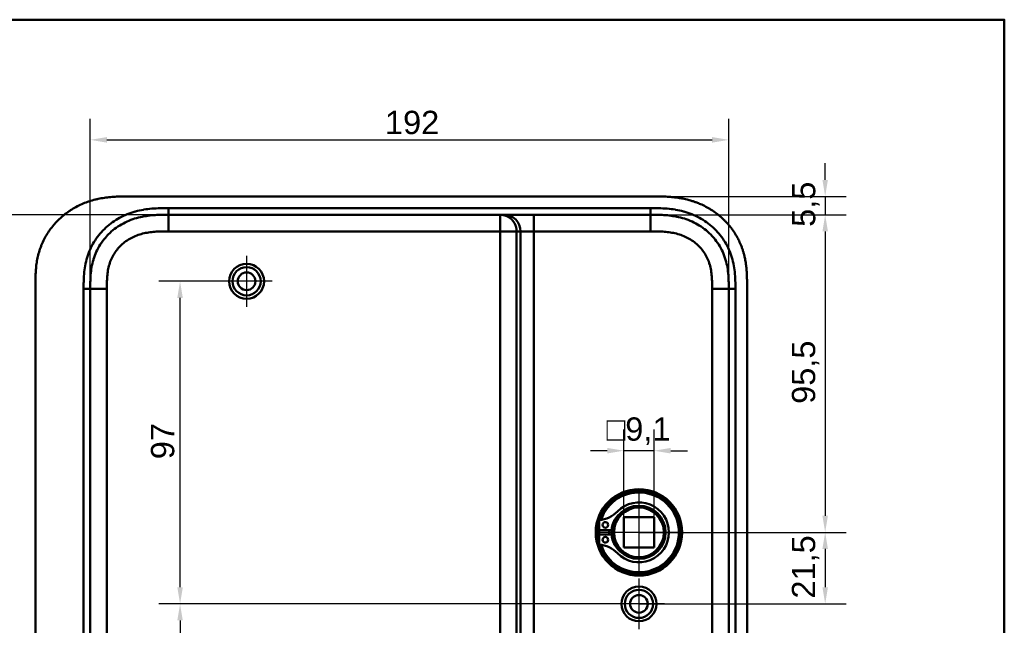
# Model space of a CAD drawing. Header units: millimetres. Extents: x 20 to 833, y 20 to 574.
# Tile 21 of 21: x 524 to 820, y 392 to 574. Entities that reach past the tile are written whole.
import ezdxf

# ---------------------------------------------------------------- set-up
doc = ezdxf.new("R2010")
doc.units = ezdxf.units.MM
doc.header["$LTSCALE"] = 2
for name, color, linetype, lineweight in [('Bemaßungen(DIN)', 7, 'Continuous', 25), ('Mittelpunktmarkierung(DIN)', 7, 'Continuous', 25), ('Sichtbare Kanten(DIN)', 7, 'Continuous', 50), ('Sichtbare tangentiale Kanten(DIN)', 7, 'Continuous', 50), ('Skizziergeometrie(DIN)', 7, 'Continuous', 50)]:
    doc.layers.add(name, color=color, linetype=linetype, lineweight=lineweight)
doc.styles.add('STANDARD-DIN~0', font='arial.ttf')
doc.dimstyles.new('CAD-LAN', dxfattribs={"dimscale": 2, "dimtxt": 3.5, "dimasz": 2.5, "dimexe": 3.175, "dimexo": 0, "dimgap": 0.8, "dimtad": 1, "dimrnd": 1e-08, "dimtxsty": 'STANDARD-DIN~0', "dimcen": 0.09, "dimdle": 10, "dimclrd": 250, "dimclre": 250, "dimclrt": 250, "dimadec": 0, "dimazin": 2, "dimtfac": 1, "dimtmove": 0, "dimatfit": 3, "dimfxl": 1, "dimtolj": 1, "dimtzin": 0, "dimlwd": 25, "dimlwe": 25, "dimarcsym": 0})

# ---------------------------------------------------------------- blocks, each defined once
blk = doc.blocks.new('Ränder Standardrahmen')
at = {"layer": 'Skizziergeometrie(DIN)', "flags": 128}
blk.add_lwpolyline([(10, 10), (10, 287), (410, 287), (410, 10), (10, 10)], dxfattribs=at)
blk = doc.blocks.new('*D8')
at = {"layer": 'Bemaßungen(DIN)', "color": 250, "linetype": 'Continuous', "lineweight": 25, "true_color": 0x3f3f3f, "transparency": 16777216}
for p, q in [((713.59, 515.34), (772.48, 515.34)), ((766.13, 510.34), (766.13, 424.84)), ((710.13, 419.84), (772.48, 419.84))]:
    blk.add_line(p, q, dxfattribs=at)
at = {"layer": 'Bemaßungen(DIN)', "color": 250, "linetype": 'Continuous', "true_color": 0x3f3f3f, "transparency": 16777216}
for points in [[(765.3, 510.34), (766.96, 510.34), (766.13, 515.34)], [(765.3, 424.84), (766.96, 424.84), (766.13, 419.84)]]:
    blk.add_solid(points, dxfattribs=at)
at = {"layer": 'Defpoints', "color": 0, "linetype": 'Continuous', "transparency": 16777216}
for p in [(713.59, 515.34), (710.13, 419.84), (766.13, 419.84)]:
    blk.add_point(p, dxfattribs=at)
at = {"layer": 'Bemaßungen(DIN)', "color": 250, "linetype": 'Continuous', "lineweight": 25, "true_color": 0x3f3f3f, "transparency": 16777216, "insert": (756.12, 458.48), "char_height": 7, "attachment_point": 1, "rotation": 90, "style": 'STANDARD-DIN~0'}
blk.add_mtext('\\A1;95,5', dxfattribs=at)
blk = doc.blocks.new('*D9')
at = {"layer": 'Bemaßungen(DIN)', "color": 250, "linetype": 'Continuous', "lineweight": 25, "true_color": 0x3f3f3f, "transparency": 16777216}
for p, q in [((766.13, 525.84), (766.13, 530.84)), ((714.59, 520.84), (772.48, 520.84)), ((766.13, 520.84), (766.13, 515.34)), ((713.6, 515.34), (772.48, 515.34)), ((766.13, 510.34), (766.13, 505.34))]:
    blk.add_line(p, q, dxfattribs=at)
at = {"layer": 'Bemaßungen(DIN)', "color": 250, "linetype": 'Continuous', "true_color": 0x3f3f3f, "transparency": 16777216}
for points in [[(765.3, 525.84), (766.96, 525.84), (766.13, 520.84)], [(765.3, 510.34), (766.96, 510.34), (766.13, 515.34)]]:
    blk.add_solid(points, dxfattribs=at)
at = {"layer": 'Defpoints', "color": 0, "linetype": 'Continuous', "transparency": 16777216}
for p in [(714.59, 520.84), (713.6, 515.34), (766.13, 515.34)]:
    blk.add_point(p, dxfattribs=at)
at = {"layer": 'Bemaßungen(DIN)', "color": 250, "linetype": 'Continuous', "lineweight": 25, "true_color": 0x3f3f3f, "transparency": 16777216, "insert": (756.15, 511.7), "char_height": 7, "attachment_point": 1, "rotation": 90, "style": 'STANDARD-DIN~0'}
blk.add_mtext('\\A1;5,5', dxfattribs=at)
blk = doc.blocks.new('*D10')
at = {"layer": 'Bemaßungen(DIN)', "color": 250, "linetype": 'Continuous', "lineweight": 25, "true_color": 0x3f3f3f, "transparency": 16777216}
for p, q in [((710.13, 419.84), (772.48, 419.84)), ((766.13, 414.84), (766.13, 403.34)), ((710.13, 398.34), (772.48, 398.34))]:
    blk.add_line(p, q, dxfattribs=at)
at = {"layer": 'Bemaßungen(DIN)', "color": 250, "linetype": 'Continuous', "true_color": 0x3f3f3f, "transparency": 16777216}
for points in [[(765.3, 414.84), (766.96, 414.84), (766.13, 419.84)], [(765.3, 403.34), (766.96, 403.34), (766.13, 398.34)]]:
    blk.add_solid(points, dxfattribs=at)
at = {"layer": 'Defpoints', "color": 0, "linetype": 'Continuous', "transparency": 16777216}
for p in [(710.13, 419.84), (710.13, 398.34), (766.13, 398.34)]:
    blk.add_point(p, dxfattribs=at)
at = {"layer": 'Bemaßungen(DIN)', "color": 250, "linetype": 'Continuous', "lineweight": 25, "true_color": 0x3f3f3f, "transparency": 16777216, "insert": (756.12, 399.92), "char_height": 7, "attachment_point": 1, "rotation": 90, "style": 'STANDARD-DIN~0'}
blk.add_mtext('\\A1;21,5', dxfattribs=at)
blk = doc.blocks.new('*D11')
at = {"layer": 'Bemaßungen(DIN)', "color": 250, "linetype": 'Continuous', "lineweight": 25, "true_color": 0x3f3f3f, "transparency": 16777216}
for p, q in [((592.13, 495.34), (565.78, 495.34)), ((572.13, 403.34), (572.13, 490.34)), ((710.13, 398.34), (565.78, 398.34))]:
    blk.add_line(p, q, dxfattribs=at)
at = {"layer": 'Bemaßungen(DIN)', "color": 250, "linetype": 'Continuous', "true_color": 0x3f3f3f, "transparency": 16777216}
for points in [[(571.3, 490.34), (572.96, 490.34), (572.13, 495.34)], [(571.3, 403.34), (572.96, 403.34), (572.13, 398.34)]]:
    blk.add_solid(points, dxfattribs=at)
at = {"layer": 'Defpoints', "color": 0, "linetype": 'Continuous', "transparency": 16777216}
for p in [(572.13, 495.34), (592.13, 495.34), (710.13, 398.34)]:
    blk.add_point(p, dxfattribs=at)
at = {"layer": 'Bemaßungen(DIN)', "color": 250, "linetype": 'Continuous', "lineweight": 25, "true_color": 0x3f3f3f, "transparency": 16777216, "insert": (563.38, 441.83), "char_height": 7, "attachment_point": 1, "rotation": 90, "style": 'STANDARD-DIN~0'}
blk.add_mtext('\\A1;97', dxfattribs=at)
blk = doc.blocks.new('*D12')
at = {"layer": 'Bemaßungen(DIN)', "color": 250, "linetype": 'Continuous', "lineweight": 25, "true_color": 0x3f3f3f, "transparency": 16777216}
for p, q in [((710.13, 398.34), (565.78, 398.34)), ((572.13, 393.34), (572.13, 306.34)), ((592.13, 301.34), (565.78, 301.34))]:
    blk.add_line(p, q, dxfattribs=at)
at = {"layer": 'Bemaßungen(DIN)', "color": 250, "linetype": 'Continuous', "true_color": 0x3f3f3f, "transparency": 16777216}
for points in [[(571.3, 393.34), (572.96, 393.34), (572.13, 398.34)], [(571.3, 306.34), (572.96, 306.34), (572.13, 301.34)]]:
    blk.add_solid(points, dxfattribs=at)
at = {"layer": 'Defpoints', "color": 0, "linetype": 'Continuous', "transparency": 16777216}
for p in [(710.13, 398.34), (572.13, 301.34), (592.13, 301.34)]:
    blk.add_point(p, dxfattribs=at)
at = {"layer": 'Bemaßungen(DIN)', "color": 250, "linetype": 'Continuous', "lineweight": 25, "true_color": 0x3f3f3f, "transparency": 16777216, "insert": (563.38, 344.83), "char_height": 7, "attachment_point": 1, "rotation": 90, "style": 'STANDARD-DIN~0'}
blk.add_mtext('\\A1;97', dxfattribs=at)
blk = doc.blocks.new('*D15')
at = {"layer": 'Bemaßungen(DIN)', "color": 250, "linetype": 'Continuous', "lineweight": 25, "true_color": 0x3f3f3f, "transparency": 16777216}
for p, q in [((568.67, 515.34), (494.02, 515.34)), ((500.37, 510.34), (500.37, 286.34)), ((568.67, 281.34), (494.02, 281.34))]:
    blk.add_line(p, q, dxfattribs=at)
at = {"layer": 'Bemaßungen(DIN)', "color": 250, "linetype": 'Continuous', "true_color": 0x3f3f3f, "transparency": 16777216}
for points in [[(499.54, 510.34), (501.21, 510.34), (500.37, 515.34)], [(499.54, 286.34), (501.21, 286.34), (500.37, 281.34)]]:
    blk.add_solid(points, dxfattribs=at)
at = {"layer": 'Defpoints', "color": 0, "linetype": 'Continuous', "transparency": 16777216}
for p in [(568.67, 515.34), (500.37, 281.34), (568.67, 281.34)]:
    blk.add_point(p, dxfattribs=at)
at = {"layer": 'Bemaßungen(DIN)', "color": 250, "linetype": 'Continuous', "lineweight": 25, "true_color": 0x3f3f3f, "transparency": 16777216, "insert": (491.62, 390.57), "char_height": 7, "attachment_point": 1, "rotation": 90, "style": 'STANDARD-DIN~0'}
blk.add_mtext('\\A1;234', dxfattribs=at)
blk = doc.blocks.new('*D16')
at = {"layer": 'Bemaßungen(DIN)', "color": 250, "linetype": 'Continuous', "lineweight": 25, "true_color": 0x3f3f3f, "transparency": 16777216}
for p, q in [((545.13, 493.06), (545.13, 544.22)), ((737.13, 493.06), (737.13, 544.22)), ((550.13, 537.87), (732.13, 537.87))]:
    blk.add_line(p, q, dxfattribs=at)
at = {"layer": 'Bemaßungen(DIN)', "color": 250, "linetype": 'Continuous', "true_color": 0x3f3f3f, "transparency": 16777216}
for points in [[(550.13, 538.7), (550.13, 537.03), (545.13, 537.87)], [(732.13, 538.7), (732.13, 537.03), (737.13, 537.87)]]:
    blk.add_solid(points, dxfattribs=at)
at = {"layer": 'Defpoints', "color": 0, "linetype": 'Continuous', "transparency": 16777216}
for p in [(737.13, 537.87), (545.13, 493.06), (737.13, 493.06)]:
    blk.add_point(p, dxfattribs=at)
at = {"layer": 'Bemaßungen(DIN)', "color": 250, "linetype": 'Continuous', "lineweight": 25, "true_color": 0x3f3f3f, "transparency": 16777216, "insert": (633.76, 546.61), "char_height": 7, "attachment_point": 1, "style": 'STANDARD-DIN~0'}
blk.add_mtext('\\A1;192', dxfattribs=at)
blk = doc.blocks.new('*D17')
at = {"layer": 'Bemaßungen(DIN)', "color": 250, "linetype": 'Continuous', "lineweight": 25, "true_color": 0x3f3f3f, "transparency": 16777216}
for p, q in [((705.58, 424.39), (705.58, 450.74)), ((714.68, 424.39), (714.68, 450.74)), ((700.58, 444.39), (695.58, 444.39)), ((714.68, 444.39), (705.58, 444.39)), ((719.68, 444.39), (724.68, 444.39))]:
    blk.add_line(p, q, dxfattribs=at)
at = {"layer": 'Bemaßungen(DIN)', "color": 250, "linetype": 'Continuous', "true_color": 0x3f3f3f, "transparency": 16777216}
for points in [[(700.58, 445.23), (700.58, 443.56), (705.58, 444.39)], [(719.68, 445.23), (719.68, 443.56), (714.68, 444.39)]]:
    blk.add_solid(points, dxfattribs=at)
at = {"layer": 'Defpoints', "color": 0, "linetype": 'Continuous', "transparency": 16777216}
for p in [(705.58, 444.39), (705.58, 424.39), (714.68, 424.39)]:
    blk.add_point(p, dxfattribs=at)
at = {"layer": 'Bemaßungen(DIN)', "color": 250, "linetype": 'Continuous', "lineweight": 25, "true_color": 0x3f3f3f, "transparency": 16777216, "insert": (700.36, 454.41), "char_height": 7, "attachment_point": 1, "style": 'STANDARD-DIN~0'}
blk.add_mtext('\\A1;\\fAIGDT|b0|i0;\\H7.0000;o\\fArial|b0|i0;\\H7.0000;9,1', dxfattribs=at)

msp = doc.modelspace()

# ---------------------------------------------------------------- linework, layer by layer
at = {"layer": 'Mittelpunktmarkierung(DIN)', "linetype": 'Continuous'}
for p, q in [((592.131, 502.993), (592.131, 487.693)), ((599.781, 495.343), (584.481, 495.343)), ((710.131, 432.343), (710.131, 407.343)), ((722.631, 419.843), (697.631, 419.843)), ((710.131, 405.993), (710.131, 390.693)), ((717.781, 398.343), (702.481, 398.343))]:
    msp.add_line(p, q, dxfattribs=at)
at = {"layer": 'Sichtbare Kanten(DIN)'}
for p, q in [((714.592, 520.843), (556.67, 520.843)), ((668.358, 515.343), (568.669, 515.343)), ((669.534, 515.343), (668.358, 515.343)), ((678.501, 515.343), (669.534, 515.343)), ((713.592, 515.343), (678.501, 515.343)), ((713.592, 515.343), (713.604, 515.343)), ((528.631, 494.059), (528.631, 302.586)), ((742.631, 302.628), (742.631, 494.059)), ((698.173, 420.46), (698.173, 423.484)), ((714.681, 424.393), (705.581, 424.393)), ((705.581, 415.293), (705.581, 424.393)), ((714.681, 424.393), (714.681, 415.293)), ((701.873, 420.46), (698.173, 420.46)), ((698.173, 419.227), (701.873, 419.227)), ((698.173, 416.203), (698.173, 419.227)), ((714.681, 415.293), (705.581, 415.293))]:
    msp.add_line(p, q, dxfattribs=at)
for centre, radius in [((592.131, 495.343), 5.25), ((592.131, 495.343), 4.25), ((592.131, 495.343), 2.65), ((710.131, 419.843), 13), ((710.131, 419.843), 12.5), ((710.131, 419.843), 8), ((710.131, 419.843), 7.5), ((700.023, 422.075), 0.85), ((700.023, 417.612), 0.85), ((710.131, 398.343), 5.25), ((710.131, 398.343), 4.25), ((710.131, 398.343), 2.65)]:
    msp.add_circle(centre, radius, dxfattribs=at)
for centre, radius, start, end in [((710.131, 419.843), 12, 198.17213, 161.82787), ((710.131, 419.843), 9.017, 224.1409, 135.8591), ((697.433, 432.166), 8.678, 274.96705, 315.8591), ((709.397, 419.843), 7.55, 125.6871, 175.31499), ((710.131, 419.843), 8.2, 153.63056, 206.36944), ((710.131, 419.843), 12, 175.21102, 184.78898), ((710.131, 419.843), 9, 176.0711, 183.9289), ((709.397, 419.843), 7.55, 184.68501, 234.3129), ((697.433, 407.52), 8.678, 44.1409, 85.03295)]:
    msp.add_arc(centre, radius, start, end, dxfattribs=at)
for points, knots in [([(556.67, 520.843), (556.075, 520.844), (554.876, 520.843), (553.36, 520.807), (551.833, 520.725), (550.603, 520.617), (549.064, 520.415), (547.832, 520.195), (546.3, 519.84), (545.084, 519.488), (543.585, 518.961), (542.407, 518.469), (540.969, 517.766), (539.852, 517.134), (538.505, 516.26), (537.471, 515.495), (536.242, 514.463), (535.314, 513.579), (534.23, 512.409), (533.426, 511.423), (532.507, 510.139), (531.843, 509.072), (531.104, 507.699), (530.588, 506.572), (530.035, 505.139), (529.668, 503.975), (529.297, 502.509), (529.069, 501.33), (528.86, 499.856), (528.749, 498.68), (528.667, 497.219), (528.631, 495.77), (528.631, 494.627), (528.631, 494.059)], [-0.99999768, -0.99999768, -0.99999768, -0.99999768, -0.95833111, -0.91666454, -0.89583125, -0.85416468, -0.8333314, -0.79166483, -0.77083154, -0.72916497, -0.70833169, -0.66666512, -0.64583183, -0.60416526, -0.58333198, -0.54166541, -0.52083212, -0.47916555, -0.45833227, -0.4166657, -0.39583241, -0.35416584, -0.33333256, -0.29166599, -0.2708327, -0.22916613, -0.20833285, -0.16666628, -0.14583299, -0.10416642, -0.08333314, -0.04166657, -0.00000215, -0.00000215, -0.00000215, -0.00000215]), ([(742.631, 494.059), (742.631, 494.358), (742.63, 494.957), (742.625, 495.71), (742.612, 496.466), (742.595, 497.074), (742.561, 497.838), (742.523, 498.449), (742.448, 499.368), (742.346, 500.288), (742.158, 501.513), (741.975, 502.427), (741.758, 503.334), (741.595, 503.935), (741.368, 504.68), (741.168, 505.271), (740.895, 506.002), (740.658, 506.58), (740.276, 507.435), (739.858, 508.273), (739.165, 509.496), (738.48, 510.541), (737.546, 511.79), (736.738, 512.741), (735.657, 513.865), (734.739, 514.71), (733.532, 515.693), (732.521, 516.421), (731.206, 517.254), (730.116, 517.858), (728.855, 518.463), (727.996, 518.826), (727.125, 519.156), (726.538, 519.36), (725.65, 519.641), (724.754, 519.889), (723.548, 520.167), (722.636, 520.337), (721.722, 520.478), (721.111, 520.558), (720.348, 520.641), (719.737, 520.695), (718.974, 520.75), (718.365, 520.782), (717.452, 520.818), (716.24, 520.843), (715.189, 520.844), (714.592, 520.843)], [-0.99999789, -0.99999789, -0.99999789, -0.99999789, -0.9791648, -0.9583317, -0.94791516, -0.92708206, -0.91666552, -0.89583243, -0.88541588, -0.85416624, -0.83333315, -0.80208351, -0.79166696, -0.77083387, -0.76041733, -0.73958423, -0.72916769, -0.70833459, -0.69791805, -0.66666841, -0.64583532, -0.60416913, -0.58333604, -0.54166985, -0.52083676, -0.47917058, -0.45833749, -0.4166713, -0.39583821, -0.35417202, -0.33333893, -0.30208929, -0.29167275, -0.27083965, -0.26042311, -0.22917347, -0.20834038, -0.17709074, -0.16667419, -0.1458411, -0.13542455, -0.11459146, -0.10417491, -0.08334182, -0.07292528, -0.04167564, -0.00000945, -0.00000945, -0.00000945, -0.00000945]), ([(545.131, 493.059), (545.131, 493.701), (545.13, 494.342), (545.144, 495.027), (545.159, 495.798), (545.188, 496.474), (545.245, 497.191), (545.306, 497.962), (545.396, 498.718), (545.528, 499.479), (545.665, 500.276), (545.846, 501.061), (546.073, 501.824), (546.087, 501.873), (546.102, 501.923), (546.118, 501.973), (546.349, 502.73), (546.624, 503.462), (546.945, 504.174), (547.293, 504.944), (547.696, 505.691), (548.149, 506.404), (548.604, 507.121), (549.112, 507.806), (549.666, 508.452), (550.08, 508.935), (550.521, 509.397), (550.985, 509.835), (551.139, 509.981), (551.296, 510.124), (551.454, 510.263), (552.085, 510.818), (552.757, 511.332), (553.459, 511.798), (554.154, 512.26), (554.881, 512.676), (555.63, 513.043), (556.369, 513.406), (557.131, 513.721), (557.908, 513.991), (558.665, 514.253), (559.435, 514.471), (560.216, 514.649), (560.963, 514.819), (561.714, 514.951), (562.474, 515.051), (563.198, 515.147), (563.912, 515.213), (564.664, 515.259), (565.018, 515.28), (565.359, 515.296), (565.708, 515.308), (566.542, 515.337), (567.366, 515.342), (568.19, 515.343), (568.35, 515.343), (568.509, 515.343), (568.669, 515.343)], [0.0000027, 0.0000027, 0.0000027, 0.0000027, 0.1925219, 0.1925219, 0.1925219, 0.4089719, 0.4089719, 0.4089719, 0.6416932, 0.6416932, 0.6416932, 0.885175, 0.885175, 0.885175, 0.9007934, 0.9007934, 0.9007934, 1.135805, 1.135805, 1.135805, 1.3901448, 1.3901448, 1.3901448, 1.6455397, 1.6455397, 1.6455397, 1.8367287, 1.8367287, 1.8367287, 1.9003445, 1.9003445, 1.9003445, 2.1535344, 2.1535344, 2.1535344, 2.404441, 2.404441, 2.404441, 2.6518499, 2.6518499, 2.6518499, 2.8926284, 2.8926284, 2.8926284, 3.1231828, 3.1231828, 3.1231828, 3.3427033, 3.3427033, 3.3427033, 3.4462223, 3.4462223, 3.4462223, 3.6934044, 3.6934044, 3.6934044, 3.7412921, 3.7412921, 3.7412921, 3.7412921]), ([(713.604, 515.343), (714.234, 515.343), (714.878, 515.343), (715.528, 515.333), (716.215, 515.322), (716.907, 515.301), (717.597, 515.259), (718.328, 515.214), (719.058, 515.148), (719.781, 515.052), (720.544, 514.951), (721.301, 514.819), (722.049, 514.648), (722.832, 514.47), (723.606, 514.25), (724.361, 513.988), (725.143, 513.717), (725.905, 513.4), (726.641, 513.039), (727.393, 512.669), (728.118, 512.254), (728.812, 511.792), (729.512, 511.327), (730.181, 510.815), (730.817, 510.255), (731.453, 509.694), (732.053, 509.086), (732.603, 508.444), (733.158, 507.795), (733.665, 507.111), (734.118, 506.396), (734.573, 505.678), (734.975, 504.931), (735.322, 504.162), (735.666, 503.397), (735.956, 502.609), (736.191, 501.817), (736.425, 501.027), (736.603, 500.241), (736.739, 499.449), (736.87, 498.688), (736.96, 497.92), (737.02, 497.143), (737.076, 496.428), (737.104, 495.705), (737.118, 494.983), (737.131, 494.334), (737.131, 493.687), (737.131, 493.059)], [0, 0, 0, 0, 0.1902217, 0.1902217, 0.1902217, 0.3910459, 0.3910459, 0.3910459, 0.6037782, 0.6037782, 0.6037782, 0.8282217, 0.8282217, 0.8282217, 1.0633883, 1.0633883, 1.0633883, 1.3072782, 1.3072782, 1.3072782, 1.5568293, 1.5568293, 1.5568293, 1.8081601, 1.8081601, 1.8081601, 2.0594434, 2.0594434, 2.0594434, 2.3133314, 2.3133314, 2.3133314, 2.5680226, 2.5680226, 2.5680226, 2.8214462, 2.8214462, 2.8214462, 3.0739819, 3.0739819, 3.0739819, 3.3167289, 3.3167289, 3.3167289, 3.5398143, 3.5398143, 3.5398143, 3.7401487, 3.7401487, 3.7401487, 3.7401487])]:
    msp.add_open_spline(points, degree=3, knots=knots, dxfattribs=at)
for points in [[(545.131, 303.628), (545.131, 398.343), (545.131, 493.059)], [(737.131, 493.059), (737.131, 398.343), (737.131, 303.628)]]:
    msp.add_open_spline(points, degree=2, dxfattribs=at)
at = {"layer": 'Sichtbare tangentiale Kanten(DIN)'}
for p, q in [((568.669, 515.343), (568.669, 517.343)), ((568.669, 510.343), (568.669, 515.343)), ((668.358, 510.343), (668.358, 515.343)), ((678.501, 510.343), (678.501, 515.343)), ((713.592, 515.343), (713.592, 517.343)), ((713.604, 515.343), (713.604, 510.343)), ((568.669, 510.343), (668.358, 510.343)), ((668.358, 510.343), (668.358, 286.343)), ((673.339, 510.343), (668.358, 510.343)), ((673.339, 510.343), (674.516, 510.343)), ((673.339, 286.343), (673.339, 510.343)), ((674.516, 510.343), (674.516, 286.343)), ((674.516, 510.343), (678.501, 510.343)), ((678.501, 510.343), (713.604, 510.343)), ((678.501, 286.343), (678.501, 510.343)), ((545.131, 493.059), (543.131, 493.059)), ((550.131, 493.059), (545.131, 493.059)), ((737.131, 493.059), (732.131, 493.059)), ((737.131, 493.059), (739.131, 493.059))]:
    msp.add_line(p, q, dxfattribs=at)
for points, knots in [([(543.156, 495.548), (543.183, 496.461), (543.234, 497.278), (543.32, 498.097), (543.321, 498.111), (543.322, 498.125), (543.324, 498.139), (543.412, 498.969), (543.539, 499.808), (543.712, 500.633), (543.713, 500.639), (543.715, 500.646), (543.716, 500.653), (543.889, 501.475), (544.109, 502.296), (544.377, 503.096), (544.379, 503.1), (544.38, 503.104), (544.381, 503.108), (544.917, 504.701), (545.654, 506.236), (546.563, 507.636), (547.474, 509.041), (548.583, 510.349), (549.82, 511.483), (551.066, 512.626), (552.483, 513.63), (553.962, 514.433), (555.436, 515.232), (557.037, 515.87), (558.677, 516.323), (558.683, 516.325), (558.689, 516.327), (558.696, 516.329), (559.508, 516.553), (560.331, 516.733), (561.158, 516.874), (561.166, 516.876), (561.174, 516.877), (561.182, 516.878), (562.005, 517.019), (562.834, 517.12), (563.656, 517.191), (563.671, 517.192), (563.685, 517.193), (563.7, 517.194), (564.508, 517.262), (565.306, 517.301), (566.172, 517.322), (566.185, 517.323), (566.199, 517.323), (566.213, 517.323), (567.057, 517.343), (567.863, 517.343), (568.669, 517.343)], [0.2489316, 0.2489316, 0.2489316, 0.2489316, 0.5002989, 0.5002989, 0.5002989, 0.5045423, 0.5045423, 0.5045423, 0.7592332, 0.7592332, 0.7592332, 0.7613025, 0.7613025, 0.7613025, 1.01543, 1.01543, 1.01543, 1.0167198, 1.0167198, 1.0167198, 1.5232849, 1.5232849, 1.5232849, 2.0312283, 2.0312283, 2.0312283, 2.5431846, 2.5431846, 2.5431846, 3.0532744, 3.0532744, 3.0532744, 3.0552733, 3.0552733, 3.0552733, 3.3080792, 3.3080792, 3.3080792, 3.3104825, 3.3104825, 3.3104825, 3.5619885, 3.5619885, 3.5619885, 3.5664026, 3.5664026, 3.5664026, 3.8137067, 3.8137067, 3.8137067, 3.8175992, 3.8175992, 3.8175992, 4.0593829, 4.0593829, 4.0593829, 4.0593829]), ([(713.592, 517.343), (713.808, 517.343), (714.024, 517.343), (714.239, 517.343), (714.44, 517.343), (714.641, 517.342), (714.842, 517.34), (714.943, 517.34), (715.044, 517.339), (715.144, 517.338), (715.439, 517.335), (715.734, 517.33), (716.049, 517.323), (716.056, 517.323), (716.064, 517.323), (716.071, 517.323), (716.955, 517.302), (717.754, 517.262), (718.562, 517.194), (718.577, 517.193), (718.591, 517.192), (718.605, 517.191), (719.428, 517.12), (720.257, 517.019), (721.08, 516.878), (721.088, 516.877), (721.096, 516.876), (721.104, 516.874), (721.931, 516.733), (722.753, 516.553), (723.566, 516.329), (723.572, 516.327), (723.579, 516.325), (723.585, 516.323), (725.224, 515.87), (726.826, 515.232), (728.3, 514.433), (729.779, 513.63), (731.196, 512.626), (732.442, 511.483), (733.678, 510.349), (734.787, 509.041), (735.698, 507.636), (736.607, 506.236), (737.345, 504.701), (737.88, 503.108), (737.882, 503.104), (737.883, 503.1), (737.884, 503.095), (738.152, 502.296), (738.373, 501.475), (738.545, 500.653), (738.547, 500.646), (738.548, 500.639), (738.55, 500.633), (738.722, 499.808), (738.85, 498.969), (738.938, 498.139), (738.939, 498.125), (738.94, 498.111), (738.942, 498.097), (739.028, 497.278), (739.077, 496.462), (739.104, 495.586), (739.105, 495.573), (739.105, 495.56), (739.105, 495.548), (739.131, 494.694), (739.131, 493.877), (739.131, 493.059)], [0, 0, 0, 0, 0.0646507, 0.0646507, 0.0646507, 0.1249969, 0.1249969, 0.1249969, 0.15517, 0.15517, 0.15517, 0.2436497, 0.2436497, 0.2436497, 0.2456893, 0.2456893, 0.2456893, 0.492996, 0.492996, 0.492996, 0.4974066, 0.4974066, 0.4974066, 0.748902, 0.748902, 0.748902, 0.7513151, 0.7513151, 0.7513151, 1.0041249, 1.0041249, 1.0041249, 1.0061194, 1.0061194, 1.0061194, 1.5162083, 1.5162083, 1.5162083, 2.0281632, 2.0281632, 2.0281632, 2.536105, 2.536105, 2.536105, 3.0426684, 3.0426684, 3.0426684, 3.0439581, 3.0439581, 3.0439581, 3.2980848, 3.2980848, 3.2980848, 3.3001542, 3.3001542, 3.3001542, 3.554844, 3.554844, 3.554844, 3.5590877, 3.5590877, 3.5590877, 3.810454, 3.810454, 3.810454, 3.8140987, 3.8140987, 3.8140987, 4.0593595, 4.0593595, 4.0593595, 4.0593595]), ([(550.131, 493.059), (550.131, 493.303), (550.131, 493.547), (550.131, 493.79), (550.132, 493.937), (550.133, 494.083), (550.134, 494.23), (550.134, 494.303), (550.135, 494.376), (550.136, 494.45), (550.136, 494.523), (550.137, 494.596), (550.139, 494.669), (550.14, 494.742), (550.141, 494.816), (550.142, 494.889), (550.148, 495.201), (550.157, 495.515), (550.171, 495.835), (550.185, 496.147), (550.202, 496.449), (550.226, 496.76), (550.227, 496.767), (550.228, 496.775), (550.228, 496.782), (550.277, 497.408), (550.349, 498.011), (550.451, 498.608), (550.453, 498.617), (550.454, 498.626), (550.456, 498.634), (550.559, 499.229), (550.694, 499.821), (550.866, 500.4), (550.867, 500.404), (550.868, 500.409), (550.87, 500.413), (551.042, 500.993), (551.254, 501.566), (551.504, 502.119), (551.753, 502.671), (552.044, 503.211), (552.369, 503.723), (552.696, 504.238), (553.063, 504.733), (553.46, 505.196), (553.86, 505.662), (554.295, 506.102), (554.756, 506.508), (555.218, 506.915), (555.71, 507.291), (556.223, 507.632), (556.737, 507.973), (557.277, 508.282), (557.83, 508.553), (558.385, 508.825), (558.961, 509.064), (559.543, 509.266), (559.547, 509.267), (559.55, 509.268), (559.553, 509.269), (560.131, 509.469), (560.725, 509.637), (561.322, 509.773), (561.327, 509.774), (561.333, 509.775), (561.338, 509.776), (561.929, 509.91), (562.523, 510.014), (563.124, 510.094), (563.133, 510.095), (563.142, 510.096), (563.151, 510.097), (563.748, 510.176), (564.342, 510.23), (564.963, 510.268), (564.97, 510.268), (564.977, 510.269), (564.984, 510.269), (565.292, 510.287), (565.59, 510.301), (565.895, 510.311), (566.207, 510.322), (566.519, 510.329), (566.83, 510.334), (567.445, 510.344), (568.057, 510.344), (568.669, 510.343)], [0, 0, 0, 0, 0.073129, 0.073129, 0.073129, 0.1170868, 0.1170868, 0.1170868, 0.1390657, 0.1390657, 0.1390657, 0.1610445, 0.1610445, 0.1610445, 0.1830156, 0.1830156, 0.1830156, 0.2767014, 0.2767014, 0.2767014, 0.3682123, 0.3682123, 0.3682123, 0.3703794, 0.3703794, 0.3703794, 0.5540752, 0.5540752, 0.5540752, 0.5567155, 0.5567155, 0.5567155, 0.7394794, 0.7394794, 0.7394794, 0.7408245, 0.7408245, 0.7408245, 0.9239048, 0.9239048, 0.9239048, 1.1070533, 1.1070533, 1.1070533, 1.2909149, 1.2909149, 1.2909149, 1.4756691, 1.4756691, 1.4756691, 1.6608929, 1.6608929, 1.6608929, 1.8466086, 1.8466086, 1.8466086, 2.0327825, 2.0327825, 2.0327825, 2.033862, 2.033862, 2.033862, 2.2184979, 2.2184979, 2.2184979, 2.2201221, 2.2201221, 2.2201221, 2.4027955, 2.4027955, 2.4027955, 2.4055233, 2.4055233, 2.4055233, 2.586959, 2.586959, 2.586959, 2.5890725, 2.5890725, 2.5890725, 2.6793073, 2.6793073, 2.6793073, 2.7720151, 2.7720151, 2.7720151, 2.9555879, 2.9555879, 2.9555879, 2.9555879]), ([(713.604, 510.343), (713.839, 510.343), (714.074, 510.343), (714.309, 510.343), (714.385, 510.343), (714.461, 510.342), (714.538, 510.342), (714.614, 510.342), (714.69, 510.341), (714.766, 510.341), (714.918, 510.34), (715.07, 510.339), (715.222, 510.337), (715.298, 510.336), (715.375, 510.335), (715.451, 510.334), (715.604, 510.331), (715.758, 510.329), (715.912, 510.325), (715.989, 510.323), (716.066, 510.321), (716.143, 510.318), (716.219, 510.316), (716.296, 510.314), (716.376, 510.311), (716.689, 510.3), (716.987, 510.287), (717.295, 510.268), (717.302, 510.267), (717.309, 510.267), (717.316, 510.267), (717.937, 510.229), (718.53, 510.174), (719.126, 510.095), (719.135, 510.094), (719.144, 510.093), (719.153, 510.092), (719.754, 510.012), (720.348, 509.908), (720.938, 509.773), (720.944, 509.772), (720.949, 509.771), (720.954, 509.769), (721.551, 509.633), (722.144, 509.465), (722.721, 509.265), (722.725, 509.263), (722.728, 509.262), (722.731, 509.261), (723.313, 509.059), (723.889, 508.82), (724.443, 508.548), (724.996, 508.276), (725.534, 507.967), (726.048, 507.626), (726.56, 507.285), (727.052, 506.908), (727.513, 506.501), (727.973, 506.096), (728.408, 505.655), (728.807, 505.189), (729.204, 504.726), (729.57, 504.232), (729.896, 503.717), (730.221, 503.204), (730.512, 502.665), (730.761, 502.113), (731.009, 501.561), (731.221, 500.988), (731.393, 500.408), (731.395, 500.404), (731.396, 500.4), (731.397, 500.395), (731.569, 499.816), (731.704, 499.225), (731.807, 498.631), (731.808, 498.622), (731.81, 498.613), (731.811, 498.605), (731.913, 498.007), (731.985, 497.405), (732.034, 496.78), (732.034, 496.772), (732.035, 496.765), (732.035, 496.758), (732.059, 496.446), (732.077, 496.145), (732.09, 495.836), (732.104, 495.518), (732.113, 495.203), (732.119, 494.888), (732.131, 494.276), (732.131, 493.667), (732.131, 493.059)], [3.8795396, 3.8795396, 3.8795396, 3.8795396, 3.9500796, 3.9500796, 3.9500796, 3.9729083, 3.9729083, 3.9729083, 3.9957369, 3.9957369, 3.9957369, 4.0413942, 4.0413942, 4.0413942, 4.0642228, 4.0642228, 4.0642228, 4.1103649, 4.1103649, 4.1103649, 4.1334359, 4.1334359, 4.1334359, 4.1565069, 4.1565069, 4.1565069, 4.2466916, 4.2466916, 4.2466916, 4.2487909, 4.2487909, 4.2487909, 4.4301197, 4.4301197, 4.4301197, 4.4328324, 4.4328324, 4.4328324, 4.6153934, 4.6153934, 4.6153934, 4.6170091, 4.6170091, 4.6170091, 4.8015249, 4.8015249, 4.8015249, 4.802599, 4.802599, 4.802599, 4.9886467, 4.9886467, 4.9886467, 5.1742372, 5.1742372, 5.1742372, 5.3593337, 5.3593337, 5.3593337, 5.5439566, 5.5439566, 5.5439566, 5.7276859, 5.7276859, 5.7276859, 5.9107052, 5.9107052, 5.9107052, 6.0936617, 6.0936617, 6.0936617, 6.0950038, 6.0950038, 6.0950038, 6.2776503, 6.2776503, 6.2776503, 6.2802935, 6.2802935, 6.2802935, 6.4638632, 6.4638632, 6.4638632, 6.4660269, 6.4660269, 6.4660269, 6.5574768, 6.5574768, 6.5574768, 6.6515247, 6.6515247, 6.6515247, 6.8339614, 6.8339614, 6.8339614, 6.8339614]), ([(543.131, 493.059), (543.131, 493.182), (543.131, 493.304), (543.131, 493.528), (543.131, 493.629), (543.132, 493.831), (543.132, 493.932), (543.135, 494.538), (543.141, 495.043), (543.156, 495.548)], [0, 0, 0, 0, 0.03676501, 0.03676501, 0.06707453, 0.06707453, 0.09738405, 0.09738405, 0.24893164, 0.24893164, 0.24893164, 0.24893164])]:
    msp.add_open_spline(points, degree=3, knots=knots, dxfattribs=at)
for points, degree in [([(568.669, 517.343), (616.977, 517.343), (665.285, 517.343), (713.592, 517.343)], 3), ([(668.358, 515.343), (668.461, 515.343), (668.666, 515.338), (668.97, 515.315), (669.366, 515.254), (669.844, 515.13), (670.302, 514.961), (670.738, 514.75), (671.15, 514.499), (671.534, 514.21), (671.888, 513.887), (672.21, 513.531), (672.498, 513.146), (672.748, 512.733), (672.958, 512.295), (673.127, 511.835), (673.25, 511.355), (673.311, 510.958), (673.334, 510.653), (673.339, 510.447), (673.339, 510.343)], 5), ([(669.534, 515.343), (672.285, 515.343), (674.516, 513.105), (674.516, 510.343)], 3), ([(543.131, 303.628), (543.131, 366.771), (543.131, 429.915), (543.131, 493.059)], 3), ([(550.131, 303.628), (550.131, 366.771), (550.131, 429.915), (550.131, 493.059)], 3), ([(732.131, 493.059), (732.131, 429.915), (732.131, 366.772), (732.131, 303.628)], 3), ([(739.131, 493.059), (739.131, 429.915), (739.131, 366.772), (739.13, 303.628)], 3)]:
    msp.add_open_spline(points, degree=degree, dxfattribs=at)

# ---------------------------------------------------------------- block references
at = {"xscale": 2, "yscale": 2, "zscale": 2}
msp.add_blockref('Ränder Standardrahmen', (0, 0), dxfattribs=at)

# ---------------------------------------------------------------- dimensions: what is measured, and where the dimension line sits
at = {"layer": 'Bemaßungen(DIN)', "color": 250, "linetype": 'Continuous', "lineweight": 25, "true_color": 0x3f3f3f}
for base, p1, p2, angle, override, picture, middle in [((737.131, 537.865), (545.131, 493.059), (737.131, 493.059), 180, {"dimgap": 0.8, "dimdec": 2, "dimtol": 0, "dimlim": 0, "dimtp": 0, "dimtm": 0, "dimtdec": 2, "dimtofl": 0, "dimatfit": 1}, '*D16', (641.131, 537.865)), ((766.131, 515.343), (714.592, 520.843), (713.604, 515.343), 90, {"dimgap": 0.8, "dimdec": 2, "dimtol": 0, "dimlim": 0, "dimtp": 0, "dimtm": 0, "dimtdec": 2, "dimtofl": 1, "dimatfit": 1}, '*D9', (766.131, 518.093)), ((500.372, 281.343), (568.669, 515.343), (568.669, 281.343), 90, {"dimgap": 0.8, "dimdec": 2, "dimtol": 0, "dimlim": 0, "dimtp": 0, "dimtm": 0, "dimtdec": 2, "dimtofl": 0, "dimatfit": 1}, '*D15', (500.372, 398.343)), ((766.131, 419.843), (713.592, 515.343), (710.131, 419.843), 90, {"dimgap": 0.8, "dimdec": 2, "dimtol": 0, "dimlim": 0, "dimtp": 0, "dimtm": 0, "dimtdec": 2, "dimtofl": 0, "dimatfit": 1}, '*D8', (766.131, 467.593)), ((572.131, 495.343), (710.131, 398.343), (592.131, 495.343), 90, {"dimgap": 0.8, "dimdec": 2, "dimtol": 0, "dimlim": 0, "dimtp": 0, "dimtm": 0, "dimtdec": 2, "dimtofl": 0, "dimatfit": 1}, '*D11', (572.131, 446.843)), ((766.131, 398.343), (710.131, 419.843), (710.131, 398.343), 90, {"dimgap": 0.8, "dimdec": 2, "dimtol": 0, "dimlim": 0, "dimtp": 0, "dimtm": 0, "dimtdec": 2, "dimtofl": 0, "dimatfit": 1}, '*D10', (766.131, 409.093)), ((572.131, 301.343), (710.131, 398.343), (592.131, 301.343), 90, {"dimgap": 0.8, "dimdec": 2, "dimtol": 0, "dimlim": 0, "dimtp": 0, "dimtm": 0, "dimtdec": 2, "dimtofl": 0, "dimatfit": 1}, '*D12', (572.131, 349.843))]:
    dim = msp.add_linear_dim(base=base, p1=p1, p2=p2, angle=angle, dimstyle='CAD-LAN', override=override, dxfattribs=at)
    dim.commit()
    dim.dimension.update_dxf_attribs({"geometry": picture, "text_midpoint": middle, "dimtype": 160})
dim = msp.add_linear_dim(base=(705.581, 444.393), p1=(714.681, 424.393), p2=(705.581, 424.393), angle=180, text='\\fAIGDT|b0|i0;\\H7.0000;o\\fArial|b0|i0;\\H7.0000;<>', dimstyle='CAD-LAN', override={"dimgap": 0.8, "dimdec": 2, "dimtol": 0, "dimlim": 0, "dimtp": 0, "dimtm": 0, "dimtdec": 2, "dimtofl": 1, "dimatfit": 1}, dxfattribs=at)
dim.commit()
dim.dimension.update_dxf_attribs({"geometry": '*D17', "text_midpoint": (710.131, 444.393), "dimtype": 160})

doc.saveas('drawing.dxf')
